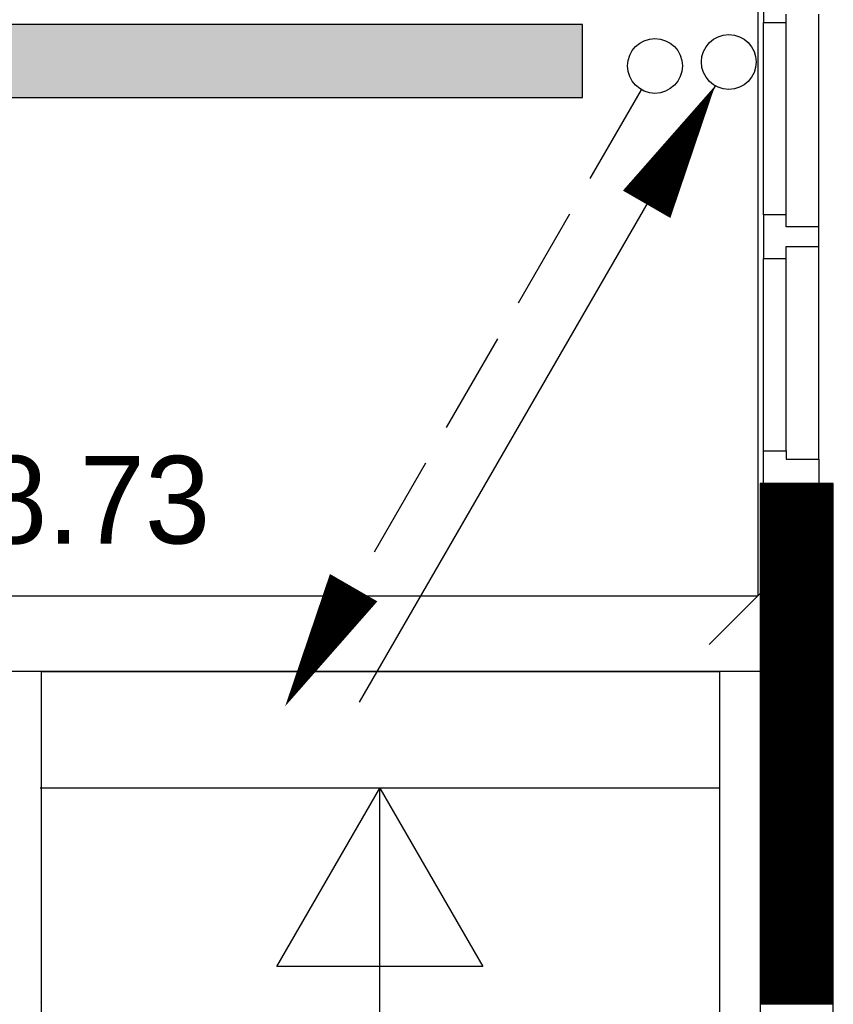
# Model space of a CAD drawing. Extents: x -36528 to 124080, y 290752 to 374852.
# Tile 18 of 66: x 54374 to 56044, y 307928 to 309950. Entities that reach past the tile are written whole.
import ezdxf

# ---------------------------------------------------------------- set-up
doc = ezdxf.new("R2010")
doc.units = 0
doc.header["$LTSCALE"] = 100
doc.layers.get('0').update_dxf_attribs({"linetype": 'CONTINUOUS'})
doc.layers.get('DEFPOINTS').update_dxf_attribs({"linetype": 'CONTINUOUS'})
for name, color, linetype in [('AL$1----_ALGEMEEN', 7, 'CONTINUOUS'), ('AL24----_TRAPPEN', 7, 'CONTINUOUS'), ('AL28----_KONSTRUKTIE', 3, 'CONTINUOUS'), ('AL32----_BINNENKOZ', 7, 'CONTINUOUS'), ('ALXA1---_RASTER50', 12, 'CONTINUOUS'), ('ALXAB---_PREFABBETON', 1, 'CONTINUOUS'), ('WL561---', 4, 'CONTINUOUS'), ('WL561---_AANVOER', 4, 'CONTINUOUS'), ('WL561---_RETOUR', 4, 'CONTINUOUS'), ('WL570---', 3, 'CONTINUOUS')]:
    doc.layers.add(name, color=color, linetype=linetype)
doc.styles.add('BURO-018', font='BUROFONT.shx', dxfattribs={"height": 180})
doc.dimstyles.new('STABICAD', dxfattribs={"dimscale": 100, "dimtxt": 1.8, "dimasz": 0, "dimexe": 0, "dimexo": 2.5, "dimgap": 1.5, "dimtad": 0, "dimzin": 0, "dimtxsty": 'BURO-018', "dimtsz": 1, "dimcen": -3, "dimazin": 3, "dimtfac": 1, "dimtofl": 0, "dimtmove": 0, "dimatfit": 3, "dimtvp": 1.055556, "dimtolj": 1, "dimtzin": 0})

# ---------------------------------------------------------------- blocks, each defined once
blk = doc.blocks.new('2322401')
at = {"color": 0, "linetype": 'CONTINUOUS'}
for p, q in [((-0.5, 0.5, 1), (-0.5, 0.5)), ((-0.5, 0.5, 1), (-0.5, -0.5, 1)), ((0.5, 0.5, 1), (-0.5, 0.5, 1)), ((0.5, 0.5), (-0.5, 0.5)), ((-0.5, 0.5), (-0.5, -0.5)), ((0.5, 0.5, 1), (0.5, 0.5)), ((0.5, -0.5, 1), (0.5, 0.5, 1)), ((0.5, -0.5), (0.5, 0.5)), ((-0.5, -0.5, 1), (-0.5, -0.5)), ((-0.5, -0.5, 1), (0.5, -0.5, 1)), ((-0.5, -0.5), (0.5, -0.5)), ((0.5, -0.5, 1), (0.5, -0.5))]:
    blk.add_line(p, q, dxfattribs=at)
blk = doc.blocks.new('CVHATCH1')
at = {"color": 0, "linetype": 'CONTINUOUS'}
blk.add_solid([(-0.5, -0.5), (0.5, -0.5), (-0.5, 0.5), (0.5, 0.5)], dxfattribs=at)
blk = doc.blocks.new('LDV2108')
at = {"color": 0, "linetype": 'CONTINUOUS'}
for p, q in [((-0.25, -0.433), (-1.187, -2.057)), ((-1.562, -2.706), (-2.5, -4.33)), ((-2.875, -4.98), (-3.812, -6.603)), ((-4.187, -7.253), (-5.125, -8.877)), ((-5.5, -9.526), (-6.437, -11.15))]:
    blk.add_line(p, q, dxfattribs=at)
blk.add_lwpolyline([(-6.75, -11.691, 0, 1, 0), (-5.5, -9.526, 1, 1, 0)], format="xyseb", dxfattribs=at)
blk.add_circle((0, 0), 0.5, dxfattribs=at)
blk = doc.blocks.new('LDV4107')
at = {"color": 0, "linetype": 'CONTINUOUS'}
blk.add_line((-0.25, -0.433), (-6.75, -11.691), dxfattribs=at)
blk.add_lwpolyline([(-0.25, -0.433, 0, 1, 0), (-1.5, -2.598, 1, 1, 0)], format="xyseb", dxfattribs=at)
blk.add_circle((0, 0), 0.5, dxfattribs=at)
blk = doc.blocks.new('*D124')
at = {"color": 0, "linetype": 'BYBLOCK'}
for p, q in [((52770.4, 311424.9), (52770.4, 308766.6)), ((55889.2, 311424.9), (55889.2, 308766.6)), ((52670.4, 308666.6), (52870.4, 308866.6)), ((55789.2, 308666.6), (55989.2, 308866.6)), ((52770.4, 308766.6), (55889.2, 308766.6))]:
    blk.add_line(p, q, dxfattribs=at)
at = {"layer": 'DEFPOINTS', "color": 0, "linetype": 'BYBLOCK'}
for p in [(52770.4, 311674.9), (55889.2, 311674.9), (55889.2, 308766.6)]:
    blk.add_point(p, dxfattribs=at)
at = {"color": 0, "linetype": 'BYBLOCK', "insert": (54329.8, 308963.1), "char_height": 180, "attachment_point": 5, "style": 'BURO-018'}
blk.add_mtext('\\A1;3118.73', dxfattribs=at)

msp = doc.modelspace()

# ---------------------------------------------------------------- linework, layer by layer
at = {"layer": 'AL$1----_ALGEMEEN', "color": 8}
msp.add_line((54415.973, 307931.726), (54415.973, 307931.726), dxfattribs=at)
at = {"layer": 'AL24----_TRAPPEN', "color": 8}
for p, q in [((54418.723, 305971.726), (54418.723, 308611.726)), ((54418.723, 308611.726), (55810.848, 308611.726)), ((55810.848, 308611.726), (55810.848, 305971.726)), ((55810.848, 308371.726), (54415.973, 308371.726)), ((54901.792, 308005.191), (55113.411, 308371.726)), ((55113.411, 306211.726), (55113.411, 308371.726)), ((55113.411, 308371.726), (55325.03, 308005.191)), ((55325.03, 308005.191), (54901.792, 308005.191))]:
    msp.add_line(p, q, dxfattribs=at)
at = {"layer": 'AL28----_KONSTRUKTIE', "color": 8}
for p, q in [((55894.434, 308997.726), (55894.246, 304161.726)), ((56044.434, 308997.726), (55894.434, 308997.726)), ((56044.434, 304161.726), (56044.434, 308997.726))]:
    msp.add_line(p, q, dxfattribs=at)
at = {"layer": 'AL32----_BINNENKOZ', "color": 8, "linetype": 'CONTINUOUS'}
for p, q in [((55900.848, 310011.726), (55900.848, 309944.726)), ((55947.848, 309944.726), (55947.848, 309961.726)), ((56014.848, 309524.726), (56014.848, 309961.726)), ((55900.848, 309944.726), (55947.848, 309944.726)), ((55900.848, 309549.726), (55900.848, 309944.726)), ((55947.848, 309549.726), (55947.848, 309944.726)), ((55947.848, 309549.726), (55900.848, 309549.726)), ((55900.848, 309549.726), (55900.848, 309459.726)), ((55947.848, 309524.726), (55947.848, 309549.726)), ((56014.848, 309524.726), (55947.848, 309524.726)), ((56014.848, 309484.726), (56014.848, 309524.726)), ((55947.848, 309459.726), (55947.848, 309484.726)), ((55947.848, 309484.726), (56014.848, 309484.726)), ((56014.848, 309047.726), (56014.848, 309484.726)), ((55900.848, 309459.726), (55947.848, 309459.726)), ((55900.848, 309064.726), (55900.848, 309459.726)), ((55947.848, 309064.726), (55947.848, 309459.726)), ((55900.848, 308997.726), (55900.848, 309064.726)), ((55900.848, 309064.726), (55947.848, 309064.726)), ((55947.848, 309064.726), (55947.848, 309047.726)), ((55947.848, 309047.726), (56014.848, 309047.726)), ((56014.848, 309047.726), (56014.848, 308997.726)), ((56014.848, 308997.726), (55900.848, 308997.726))]:
    msp.add_line(p, q, dxfattribs=at)
at = {"layer": 'AL32----_BINNENKOZ', "color": 8}
msp.add_line((55895.317, 308611.726), (52725.848, 308611.726), dxfattribs=at)
at = {"layer": 'ALXA1---_RASTER50', "color": 8}
for p, q in [((55894.433, 308992.882), (56044.434, 308992.882)), ((55894.433, 308990.882), (56044.434, 308990.882)), ((55894.434, 308996.882), (56044.434, 308996.882)), ((55894.434, 308994.882), (56044.434, 308994.882)), ((55894.432, 308968.882), (56044.434, 308968.882)), ((55894.433, 308988.882), (56044.434, 308988.882)), ((55894.433, 308986.882), (56044.434, 308986.882)), ((55894.433, 308984.882), (56044.434, 308984.882)), ((55894.433, 308982.882), (56044.434, 308982.882)), ((55894.433, 308980.882), (56044.434, 308980.882)), ((55894.433, 308978.882), (56044.434, 308978.882)), ((55894.433, 308976.882), (56044.434, 308976.882)), ((55894.433, 308974.882), (56044.434, 308974.882)), ((55894.433, 308972.882), (56044.434, 308972.882)), ((55894.433, 308970.882), (56044.434, 308970.882)), ((55894.432, 308966.882), (56044.434, 308966.882)), ((55894.432, 308964.882), (56044.434, 308964.882)), ((55894.432, 308962.882), (56044.434, 308962.882)), ((55894.432, 308960.882), (56044.434, 308960.882)), ((55894.432, 308958.882), (56044.434, 308958.882)), ((55894.432, 308956.882), (56044.434, 308956.882)), ((55894.432, 308954.882), (56044.434, 308954.882)), ((55894.432, 308952.882), (56044.434, 308952.882)), ((55894.432, 308950.882), (56044.434, 308950.882)), ((55894.432, 308948.882), (56044.434, 308948.882)), ((55894.431, 308942.882), (56044.434, 308942.882)), ((55894.431, 308940.882), (56044.434, 308940.882)), ((55894.431, 308938.882), (56044.434, 308938.882)), ((55894.431, 308936.882), (56044.434, 308936.882)), ((55894.431, 308934.882), (56044.434, 308934.882)), ((55894.431, 308932.882), (56044.434, 308932.882)), ((55894.431, 308930.882), (56044.434, 308930.882)), ((55894.431, 308928.882), (56044.434, 308928.882)), ((55894.432, 308946.882), (56044.434, 308946.882)), ((55894.432, 308944.882), (56044.434, 308944.882)), ((55894.43, 308916.882), (56044.434, 308916.882)), ((55894.43, 308914.882), (56044.434, 308914.882)), ((55894.43, 308912.882), (56044.434, 308912.882)), ((55894.43, 308910.882), (56044.434, 308910.882)), ((55894.43, 308908.882), (56044.434, 308908.882)), ((55894.431, 308926.882), (56044.434, 308926.882)), ((55894.431, 308924.882), (56044.434, 308924.882)), ((55894.431, 308922.882), (56044.434, 308922.882)), ((55894.431, 308920.882), (56044.434, 308920.882)), ((55894.431, 308918.882), (56044.434, 308918.882)), ((55894.429, 308890.882), (56044.434, 308890.882)), ((55894.429, 308888.882), (56044.434, 308888.882)), ((55894.43, 308906.882), (56044.434, 308906.882)), ((55894.43, 308904.882), (56044.434, 308904.882)), ((55894.43, 308902.882), (56044.434, 308902.882)), ((55894.43, 308900.882), (56044.434, 308900.882)), ((55894.43, 308898.882), (56044.434, 308898.882)), ((55894.43, 308896.882), (56044.434, 308896.882)), ((55894.43, 308894.882), (56044.434, 308894.882)), ((55894.43, 308892.882), (56044.434, 308892.882)), ((55894.429, 308886.882), (56044.434, 308886.882)), ((55894.429, 308884.882), (56044.434, 308884.882)), ((55894.429, 308882.882), (56044.434, 308882.882)), ((55894.429, 308880.882), (56044.434, 308880.882)), ((55894.429, 308878.882), (56044.434, 308878.882)), ((55894.429, 308876.882), (56044.434, 308876.882)), ((55894.429, 308874.882), (56044.434, 308874.882)), ((55894.429, 308872.882), (56044.434, 308872.882)), ((55894.429, 308870.882), (56044.434, 308870.882)), ((55894.429, 308868.882), (56044.434, 308868.882)), ((55894.428, 308864.882), (56044.434, 308864.882)), ((55894.428, 308862.882), (56044.434, 308862.882)), ((55894.428, 308860.882), (56044.434, 308860.882)), ((55894.428, 308858.882), (56044.434, 308858.882)), ((55894.428, 308856.882), (56044.434, 308856.882)), ((55894.428, 308854.882), (56044.434, 308854.882)), ((55894.428, 308852.882), (56044.434, 308852.882)), ((55894.428, 308850.882), (56044.434, 308850.882)), ((55894.428, 308848.882), (56044.434, 308848.882)), ((55894.429, 308866.882), (56044.434, 308866.882)), ((55894.427, 308838.882), (56044.434, 308838.882)), ((55894.427, 308836.882), (56044.434, 308836.882)), ((55894.427, 308834.882), (56044.434, 308834.882)), ((55894.427, 308832.882), (56044.434, 308832.882)), ((55894.427, 308830.882), (56044.434, 308830.882)), ((55894.427, 308828.882), (56044.434, 308828.882)), ((55894.428, 308846.882), (56044.434, 308846.882)), ((55894.428, 308844.882), (56044.434, 308844.882)), ((55894.428, 308842.882), (56044.434, 308842.882)), ((55894.428, 308840.882), (56044.434, 308840.882)), ((55894.426, 308812.882), (56044.434, 308812.882)), ((55894.426, 308810.882), (56044.434, 308810.882)), ((55894.426, 308808.882), (56044.434, 308808.882)), ((55894.427, 308826.882), (56044.434, 308826.882)), ((55894.427, 308824.882), (56044.434, 308824.882)), ((55894.427, 308822.882), (56044.434, 308822.882)), ((55894.427, 308820.882), (56044.434, 308820.882)), ((55894.427, 308818.882), (56044.434, 308818.882)), ((55894.427, 308816.882), (56044.434, 308816.882)), ((55894.427, 308814.882), (56044.434, 308814.882)), ((55894.425, 308786.882), (56044.434, 308786.882)), ((55894.426, 308806.882), (56044.434, 308806.882)), ((55894.426, 308804.882), (56044.434, 308804.882)), ((55894.426, 308802.882), (56044.434, 308802.882)), ((55894.426, 308800.882), (56044.434, 308800.882)), ((55894.426, 308798.882), (56044.434, 308798.882)), ((55894.426, 308796.882), (56044.434, 308796.882)), ((55894.426, 308794.882), (56044.434, 308794.882)), ((55894.426, 308792.882), (56044.434, 308792.882)), ((55894.426, 308790.882), (56044.434, 308790.882)), ((55894.426, 308788.882), (56044.434, 308788.882)), ((55894.425, 308784.882), (56044.434, 308784.882)), ((55894.425, 308782.882), (56044.434, 308782.882)), ((55894.425, 308780.882), (56044.434, 308780.882)), ((55894.425, 308778.882), (56044.434, 308778.882)), ((55894.425, 308776.882), (56044.434, 308776.882)), ((55894.425, 308774.882), (56044.434, 308774.882)), ((55894.425, 308772.882), (56044.434, 308772.882)), ((55894.425, 308770.882), (56044.434, 308770.882)), ((55894.425, 308768.882), (56044.434, 308768.882)), ((55894.425, 308766.882), (56044.434, 308766.882)), ((55894.424, 308760.882), (56044.434, 308760.882)), ((55894.424, 308758.882), (56044.434, 308758.882)), ((55894.424, 308756.882), (56044.434, 308756.882)), ((55894.424, 308754.882), (56044.434, 308754.882)), ((55894.424, 308752.882), (56044.434, 308752.882)), ((55894.424, 308750.882), (56044.434, 308750.882)), ((55894.424, 308748.882), (56044.434, 308748.882)), ((55894.424, 308746.882), (56044.434, 308746.882)), ((55894.425, 308764.882), (56044.434, 308764.882)), ((55894.425, 308762.882), (56044.434, 308762.882)), ((55894.423, 308736.882), (56044.434, 308736.882)), ((55894.423, 308734.882), (56044.434, 308734.882)), ((55894.423, 308732.882), (56044.434, 308732.882)), ((55894.423, 308730.882), (56044.434, 308730.882)), ((55894.423, 308728.882), (56044.434, 308728.882)), ((55894.423, 308726.882), (56044.434, 308726.882)), ((55894.424, 308744.882), (56044.434, 308744.882)), ((55894.424, 308742.882), (56044.434, 308742.882)), ((55894.424, 308740.882), (56044.434, 308740.882)), ((55894.424, 308738.882), (56044.434, 308738.882)), ((55894.422, 308710.882), (56044.434, 308710.882)), ((55894.422, 308708.882), (56044.434, 308708.882)), ((55894.422, 308706.882), (56044.434, 308706.882)), ((55894.423, 308724.882), (56044.434, 308724.882)), ((55894.423, 308722.882), (56044.434, 308722.882)), ((55894.423, 308720.882), (56044.434, 308720.882)), ((55894.423, 308718.882), (56044.434, 308718.882)), ((55894.423, 308716.882), (56044.434, 308716.882)), ((55894.423, 308714.882), (56044.434, 308714.882)), ((55894.423, 308712.882), (56044.434, 308712.882)), ((55894.422, 308704.882), (56044.434, 308704.882)), ((55894.422, 308702.882), (56044.434, 308702.882)), ((55894.422, 308700.882), (56044.434, 308700.882)), ((55894.422, 308698.882), (56044.434, 308698.882)), ((55894.422, 308696.882), (56044.434, 308696.882)), ((55894.422, 308694.882), (56044.434, 308694.882)), ((55894.422, 308692.882), (56044.434, 308692.882)), ((55894.422, 308690.882), (56044.434, 308690.882)), ((55894.422, 308688.882), (56044.434, 308688.882)), ((55894.422, 308686.882), (56044.434, 308686.882)), ((55894.421, 308684.882), (56044.434, 308684.882)), ((55894.421, 308682.882), (56044.434, 308682.882)), ((55894.421, 308680.882), (56044.434, 308680.882)), ((55894.421, 308678.882), (56044.434, 308678.882)), ((55894.421, 308676.882), (56044.434, 308676.882)), ((55894.421, 308674.882), (56044.434, 308674.882)), ((55894.421, 308672.882), (56044.434, 308672.882)), ((55894.421, 308670.882), (56044.434, 308670.882)), ((55894.421, 308668.882), (56044.434, 308668.882)), ((55894.421, 308666.882), (56044.434, 308666.882)), ((55894.42, 308658.882), (56044.434, 308658.882)), ((55894.42, 308656.882), (56044.434, 308656.882)), ((55894.42, 308654.882), (56044.434, 308654.882)), ((55894.42, 308652.882), (56044.434, 308652.882)), ((55894.42, 308650.882), (56044.434, 308650.882)), ((55894.42, 308648.882), (56044.434, 308648.882)), ((55894.42, 308646.882), (56044.434, 308646.882)), ((55894.421, 308664.882), (56044.434, 308664.882)), ((55894.421, 308662.882), (56044.434, 308662.882)), ((55894.421, 308660.882), (56044.434, 308660.882)), ((55894.419, 308632.882), (56044.434, 308632.882)), ((55894.419, 308630.882), (56044.434, 308630.882)), ((55894.419, 308628.882), (56044.434, 308628.882)), ((55894.419, 308626.882), (56044.434, 308626.882)), ((55894.42, 308644.882), (56044.434, 308644.882)), ((55894.42, 308642.882), (56044.434, 308642.882)), ((55894.42, 308640.882), (56044.434, 308640.882)), ((55894.42, 308638.882), (56044.434, 308638.882)), ((55894.42, 308636.882), (56044.434, 308636.882)), ((55894.42, 308634.882), (56044.434, 308634.882)), ((55894.418, 308606.882), (56044.434, 308606.882)), ((55894.418, 308604.882), (56044.434, 308604.882)), ((55894.419, 308624.882), (56044.434, 308624.882)), ((55894.419, 308622.882), (56044.434, 308622.882)), ((55894.419, 308620.882), (56044.434, 308620.882)), ((55894.419, 308618.882), (56044.434, 308618.882)), ((55894.419, 308616.882), (56044.434, 308616.882)), ((55894.419, 308614.882), (56044.434, 308614.882)), ((55894.419, 308612.882), (56044.434, 308612.882)), ((55894.419, 308610.882), (56044.434, 308610.882)), ((55894.419, 308608.882), (56044.434, 308608.882)), ((55894.418, 308602.882), (56044.434, 308602.882)), ((55894.418, 308600.882), (56044.434, 308600.882)), ((55894.418, 308598.882), (56044.434, 308598.882)), ((55894.418, 308596.882), (56044.434, 308596.882)), ((55894.418, 308594.882), (56044.434, 308594.882)), ((55894.418, 308592.882), (56044.434, 308592.882)), ((55894.418, 308590.882), (56044.434, 308590.882)), ((55894.418, 308588.882), (56044.434, 308588.882)), ((55894.418, 308586.882), (56044.434, 308586.882)), ((55894.418, 308584.882), (56044.434, 308584.882)), ((55894.417, 308580.882), (56044.434, 308580.882)), ((55894.417, 308578.882), (56044.434, 308578.882)), ((55894.417, 308576.882), (56044.434, 308576.882)), ((55894.417, 308574.882), (56044.434, 308574.882)), ((55894.417, 308572.882), (56044.434, 308572.882)), ((55894.417, 308570.882), (56044.434, 308570.882)), ((55894.417, 308568.882), (56044.434, 308568.882)), ((55894.417, 308566.882), (56044.434, 308566.882)), ((55894.417, 308564.882), (56044.434, 308564.882)), ((55894.418, 308582.882), (56044.434, 308582.882)), ((55894.416, 308554.882), (56044.434, 308554.882)), ((55894.416, 308552.882), (56044.434, 308552.882)), ((55894.416, 308550.882), (56044.434, 308550.882)), ((55894.416, 308548.882), (56044.434, 308548.882)), ((55894.416, 308546.882), (56044.434, 308546.882)), ((55894.416, 308544.882), (56044.434, 308544.882)), ((55894.417, 308562.882), (56044.434, 308562.882)), ((55894.417, 308560.882), (56044.434, 308560.882)), ((55894.417, 308558.882), (56044.434, 308558.882)), ((55894.417, 308556.882), (56044.434, 308556.882)), ((55894.415, 308528.882), (56044.434, 308528.882)), ((55894.415, 308526.882), (56044.434, 308526.882)), ((55894.415, 308524.882), (56044.434, 308524.882)), ((55894.416, 308542.882), (56044.434, 308542.882)), ((55894.416, 308540.882), (56044.434, 308540.882)), ((55894.416, 308538.882), (56044.434, 308538.882)), ((55894.416, 308536.882), (56044.434, 308536.882)), ((55894.416, 308534.882), (56044.434, 308534.882)), ((55894.416, 308532.882), (56044.434, 308532.882)), ((55894.416, 308530.882), (56044.434, 308530.882)), ((55894.415, 308522.882), (56044.434, 308522.882)), ((55894.415, 308520.882), (56044.434, 308520.882)), ((55894.415, 308518.882), (56044.434, 308518.882)), ((55894.415, 308516.882), (56044.434, 308516.882)), ((55894.415, 308514.882), (56044.434, 308514.882)), ((55894.415, 308512.882), (56044.434, 308512.882)), ((55894.415, 308510.882), (56044.434, 308510.882)), ((55894.415, 308508.882), (56044.434, 308508.882)), ((55894.415, 308506.882), (56044.434, 308506.882)), ((55894.415, 308504.882), (56044.434, 308504.882)), ((55894.414, 308502.882), (56044.434, 308502.882)), ((55894.414, 308500.882), (56044.434, 308500.882)), ((55894.414, 308498.882), (56044.434, 308498.882)), ((55894.414, 308496.882), (56044.434, 308496.882)), ((55894.414, 308494.882), (56044.434, 308494.882)), ((55894.414, 308492.882), (56044.434, 308492.882)), ((55894.414, 308490.882), (56044.434, 308490.882)), ((55894.414, 308488.882), (56044.434, 308488.882)), ((55894.414, 308486.882), (56044.434, 308486.882)), ((55894.414, 308484.882), (56044.434, 308484.882)), ((55894.413, 308478.882), (56044.434, 308478.882)), ((55894.413, 308476.882), (56044.434, 308476.882)), ((55894.413, 308474.882), (56044.434, 308474.882)), ((55894.413, 308472.882), (56044.434, 308472.882)), ((55894.413, 308470.882), (56044.434, 308470.882)), ((55894.413, 308468.882), (56044.434, 308468.882)), ((55894.413, 308466.882), (56044.434, 308466.882)), ((55894.413, 308464.882), (56044.434, 308464.882)), ((55894.414, 308482.882), (56044.434, 308482.882)), ((55894.414, 308480.882), (56044.434, 308480.882)), ((55894.412, 308452.882), (56044.434, 308452.882)), ((55894.412, 308450.882), (56044.434, 308450.882)), ((55894.412, 308448.882), (56044.434, 308448.882)), ((55894.412, 308446.882), (56044.434, 308446.882)), ((55894.412, 308444.882), (56044.434, 308444.882)), ((55894.413, 308462.882), (56044.434, 308462.882)), ((55894.413, 308460.882), (56044.434, 308460.882)), ((55894.413, 308458.882), (56044.434, 308458.882)), ((55894.413, 308456.882), (56044.434, 308456.882)), ((55894.413, 308454.882), (56044.434, 308454.882)), ((55894.411, 308426.882), (56044.434, 308426.882)), ((55894.411, 308424.882), (56044.434, 308424.882)), ((55894.411, 308422.882), (56044.434, 308422.882)), ((55894.412, 308442.882), (56044.434, 308442.882)), ((55894.412, 308440.882), (56044.434, 308440.882)), ((55894.412, 308438.882), (56044.434, 308438.882)), ((55894.412, 308436.882), (56044.434, 308436.882)), ((55894.412, 308434.882), (56044.434, 308434.882)), ((55894.412, 308432.882), (56044.434, 308432.882)), ((55894.412, 308430.882), (56044.434, 308430.882)), ((55894.412, 308428.882), (56044.434, 308428.882)), ((55894.411, 308420.882), (56044.434, 308420.882)), ((55894.411, 308418.882), (56044.434, 308418.882)), ((55894.411, 308416.882), (56044.434, 308416.882)), ((55894.411, 308414.882), (56044.434, 308414.882)), ((55894.411, 308412.882), (56044.434, 308412.882)), ((55894.411, 308410.882), (56044.434, 308410.882)), ((55894.411, 308408.882), (56044.434, 308408.882)), ((55894.411, 308406.882), (56044.434, 308406.882)), ((55894.411, 308404.882), (56044.434, 308404.882)), ((55894.411, 308402.882), (56044.434, 308402.882)), ((55894.41, 308400.882), (56044.434, 308400.882)), ((55894.41, 308398.882), (56044.434, 308398.882)), ((55894.41, 308396.882), (56044.434, 308396.882)), ((55894.41, 308394.882), (56044.434, 308394.882)), ((55894.41, 308392.882), (56044.434, 308392.882)), ((55894.41, 308390.882), (56044.434, 308390.882)), ((55894.41, 308388.882), (56044.434, 308388.882)), ((55894.41, 308386.882), (56044.434, 308386.882)), ((55894.41, 308384.882), (56044.434, 308384.882)), ((55894.41, 308382.882), (56044.434, 308382.882)), ((55894.409, 308374.882), (56044.434, 308374.882)), ((55894.409, 308372.882), (56044.434, 308372.882)), ((55894.409, 308370.882), (56044.434, 308370.882)), ((55894.409, 308368.882), (56044.434, 308368.882)), ((55894.409, 308366.882), (56044.434, 308366.882)), ((55894.409, 308364.882), (56044.434, 308364.882)), ((55894.409, 308362.882), (56044.434, 308362.882)), ((55894.41, 308380.882), (56044.434, 308380.882)), ((55894.41, 308378.882), (56044.434, 308378.882)), ((55894.41, 308376.882), (56044.434, 308376.882)), ((55894.408, 308348.882), (56044.434, 308348.882)), ((55894.408, 308346.882), (56044.434, 308346.882)), ((55894.408, 308344.882), (56044.434, 308344.882)), ((55894.408, 308342.882), (56044.434, 308342.882)), ((55894.409, 308360.882), (56044.434, 308360.882)), ((55894.409, 308358.882), (56044.434, 308358.882)), ((55894.409, 308356.882), (56044.434, 308356.882)), ((55894.409, 308354.882), (56044.434, 308354.882)), ((55894.409, 308352.882), (56044.434, 308352.882)), ((55894.409, 308350.882), (56044.434, 308350.882)), ((55894.407, 308322.882), (56044.434, 308322.882)), ((55894.408, 308340.882), (56044.434, 308340.882)), ((55894.408, 308338.882), (56044.434, 308338.882)), ((55894.408, 308336.882), (56044.434, 308336.882)), ((55894.408, 308334.882), (56044.434, 308334.882)), ((55894.408, 308332.882), (56044.434, 308332.882)), ((55894.408, 308330.882), (56044.434, 308330.882)), ((55894.408, 308328.882), (56044.434, 308328.882)), ((55894.408, 308326.882), (56044.434, 308326.882)), ((55894.408, 308324.882), (56044.434, 308324.882)), ((55894.407, 308320.882), (56044.434, 308320.882)), ((55894.407, 308318.882), (56044.434, 308318.882)), ((55894.407, 308316.882), (56044.434, 308316.882)), ((55894.407, 308314.882), (56044.434, 308314.882)), ((55894.407, 308312.882), (56044.434, 308312.882)), ((55894.407, 308310.882), (56044.434, 308310.882)), ((55894.407, 308308.882), (56044.434, 308308.882)), ((55894.407, 308306.882), (56044.434, 308306.882)), ((55894.407, 308304.882), (56044.434, 308304.882)), ((55894.407, 308302.882), (56044.434, 308302.882)), ((55894.406, 308296.882), (56044.434, 308296.882)), ((55894.406, 308294.882), (56044.434, 308294.882)), ((55894.406, 308292.882), (56044.434, 308292.882)), ((55894.406, 308290.882), (56044.434, 308290.882)), ((55894.406, 308288.882), (56044.434, 308288.882)), ((55894.406, 308286.882), (56044.434, 308286.882)), ((55894.406, 308284.882), (56044.434, 308284.882)), ((55894.406, 308282.882), (56044.434, 308282.882)), ((55894.407, 308300.882), (56044.434, 308300.882)), ((55894.407, 308298.882), (56044.434, 308298.882)), ((55894.405, 308270.882), (56044.434, 308270.882)), ((55894.405, 308268.882), (56044.434, 308268.882)), ((55894.405, 308266.882), (56044.434, 308266.882)), ((55894.405, 308264.882), (56044.434, 308264.882)), ((55894.405, 308262.882), (56044.434, 308262.882)), ((55894.406, 308280.882), (56044.434, 308280.882)), ((55894.406, 308278.882), (56044.434, 308278.882)), ((55894.406, 308276.882), (56044.434, 308276.882)), ((55894.406, 308274.882), (56044.434, 308274.882)), ((55894.406, 308272.882), (56044.434, 308272.882)), ((55894.404, 308246.882), (56044.434, 308246.882)), ((55894.404, 308244.882), (56044.434, 308244.882)), ((55894.404, 308242.882), (56044.434, 308242.882)), ((55894.404, 308240.882), (56044.434, 308240.882)), ((55894.405, 308260.882), (56044.434, 308260.882)), ((55894.405, 308258.882), (56044.434, 308258.882)), ((55894.405, 308256.882), (56044.434, 308256.882)), ((55894.405, 308254.882), (56044.434, 308254.882)), ((55894.405, 308252.882), (56044.434, 308252.882)), ((55894.405, 308250.882), (56044.434, 308250.882)), ((55894.405, 308248.882), (56044.434, 308248.882)), ((55894.403, 308220.882), (56044.434, 308220.882)), ((55894.404, 308238.882), (56044.434, 308238.882)), ((55894.404, 308236.882), (56044.434, 308236.882)), ((55894.404, 308234.882), (56044.434, 308234.882)), ((55894.404, 308232.882), (56044.434, 308232.882)), ((55894.404, 308230.882), (56044.434, 308230.882)), ((55894.404, 308228.882), (56044.434, 308228.882)), ((55894.404, 308226.882), (56044.434, 308226.882)), ((55894.404, 308224.882), (56044.434, 308224.882)), ((55894.404, 308222.882), (56044.434, 308222.882)), ((55894.403, 308218.882), (56044.434, 308218.882)), ((55894.403, 308216.882), (56044.434, 308216.882)), ((55894.403, 308214.882), (56044.434, 308214.882)), ((55894.403, 308212.882), (56044.434, 308212.882)), ((55894.403, 308210.882), (56044.434, 308210.882)), ((55894.403, 308208.882), (56044.434, 308208.882)), ((55894.403, 308206.882), (56044.434, 308206.882)), ((55894.403, 308204.882), (56044.434, 308204.882)), ((55894.403, 308202.882), (56044.434, 308202.882)), ((55894.403, 308200.882), (56044.434, 308200.882)), ((55894.402, 308194.882), (56044.434, 308194.882)), ((55894.402, 308192.882), (56044.434, 308192.882)), ((55894.402, 308190.882), (56044.434, 308190.882)), ((55894.402, 308188.882), (56044.434, 308188.882)), ((55894.402, 308186.882), (56044.434, 308186.882)), ((55894.402, 308184.882), (56044.434, 308184.882)), ((55894.402, 308182.882), (56044.434, 308182.882)), ((55894.402, 308180.882), (56044.434, 308180.882)), ((55894.403, 308198.882), (56044.434, 308198.882)), ((55894.403, 308196.882), (56044.434, 308196.882)), ((55894.401, 308168.882), (56044.434, 308168.882)), ((55894.401, 308166.882), (56044.434, 308166.882)), ((55894.401, 308164.882), (56044.434, 308164.882)), ((55894.401, 308162.882), (56044.434, 308162.882)), ((55894.401, 308160.882), (56044.434, 308160.882)), ((55894.402, 308178.882), (56044.434, 308178.882)), ((55894.402, 308176.882), (56044.434, 308176.882)), ((55894.402, 308174.882), (56044.434, 308174.882)), ((55894.402, 308172.882), (56044.434, 308172.882)), ((55894.402, 308170.882), (56044.434, 308170.882)), ((55894.4, 308142.882), (56044.434, 308142.882)), ((55894.4, 308140.882), (56044.434, 308140.882)), ((55894.401, 308158.882), (56044.434, 308158.882)), ((55894.401, 308156.882), (56044.434, 308156.882)), ((55894.401, 308154.882), (56044.434, 308154.882)), ((55894.401, 308152.882), (56044.434, 308152.882)), ((55894.401, 308150.882), (56044.434, 308150.882)), ((55894.401, 308148.882), (56044.434, 308148.882)), ((55894.401, 308146.882), (56044.434, 308146.882)), ((55894.401, 308144.882), (56044.434, 308144.882)), ((55894.4, 308138.882), (56044.434, 308138.882)), ((55894.4, 308136.882), (56044.434, 308136.882)), ((55894.4, 308134.882), (56044.434, 308134.882)), ((55894.4, 308132.882), (56044.434, 308132.882)), ((55894.4, 308130.882), (56044.434, 308130.882)), ((55894.4, 308128.882), (56044.434, 308128.882)), ((55894.4, 308126.882), (56044.434, 308126.882)), ((55894.4, 308124.882), (56044.434, 308124.882)), ((55894.4, 308122.882), (56044.434, 308122.882)), ((55894.4, 308120.882), (56044.434, 308120.882)), ((55894.399, 308116.882), (56044.434, 308116.882)), ((55894.399, 308114.882), (56044.434, 308114.882)), ((55894.399, 308112.882), (56044.434, 308112.882)), ((55894.399, 308110.882), (56044.434, 308110.882)), ((55894.399, 308108.882), (56044.434, 308108.882)), ((55894.399, 308106.882), (56044.434, 308106.882)), ((55894.399, 308104.882), (56044.434, 308104.882)), ((55894.399, 308102.882), (56044.434, 308102.882)), ((55894.399, 308100.882), (56044.434, 308100.882)), ((55894.4, 308118.882), (56044.434, 308118.882)), ((55894.398, 308090.882), (56044.434, 308090.882)), ((55894.398, 308088.882), (56044.434, 308088.882)), ((55894.398, 308086.882), (56044.434, 308086.882)), ((55894.398, 308084.882), (56044.434, 308084.882)), ((55894.398, 308082.882), (56044.434, 308082.882)), ((55894.398, 308080.882), (56044.434, 308080.882)), ((55894.399, 308098.882), (56044.434, 308098.882)), ((55894.399, 308096.882), (56044.434, 308096.882)), ((55894.399, 308094.882), (56044.434, 308094.882)), ((55894.399, 308092.882), (56044.434, 308092.882)), ((55894.397, 308064.882), (56044.434, 308064.882)), ((55894.397, 308062.882), (56044.434, 308062.882)), ((55894.397, 308060.882), (56044.434, 308060.882)), ((55894.397, 308058.882), (56044.434, 308058.882)), ((55894.398, 308078.882), (56044.434, 308078.882)), ((55894.398, 308076.882), (56044.434, 308076.882)), ((55894.398, 308074.882), (56044.434, 308074.882)), ((55894.398, 308072.882), (56044.434, 308072.882)), ((55894.398, 308070.882), (56044.434, 308070.882)), ((55894.398, 308068.882), (56044.434, 308068.882)), ((55894.398, 308066.882), (56044.434, 308066.882)), ((55894.396, 308038.882), (56044.434, 308038.882)), ((55894.397, 308056.882), (56044.434, 308056.882)), ((55894.397, 308054.882), (56044.434, 308054.882)), ((55894.397, 308052.882), (56044.434, 308052.882)), ((55894.397, 308050.882), (56044.434, 308050.882)), ((55894.397, 308048.882), (56044.434, 308048.882)), ((55894.397, 308046.882), (56044.434, 308046.882)), ((55894.397, 308044.882), (56044.434, 308044.882)), ((55894.397, 308042.882), (56044.434, 308042.882)), ((55894.397, 308040.882), (56044.434, 308040.882)), ((55894.396, 308036.882), (56044.434, 308036.882)), ((55894.396, 308034.882), (56044.434, 308034.882)), ((55894.396, 308032.882), (56044.434, 308032.882)), ((55894.396, 308030.882), (56044.434, 308030.882)), ((55894.396, 308028.882), (56044.434, 308028.882)), ((55894.396, 308026.882), (56044.434, 308026.882)), ((55894.396, 308024.882), (56044.434, 308024.882)), ((55894.396, 308022.882), (56044.434, 308022.882)), ((55894.396, 308020.882), (56044.434, 308020.882)), ((55894.396, 308018.882), (56044.434, 308018.882)), ((55894.395, 308014.882), (56044.434, 308014.882)), ((55894.395, 308012.882), (56044.434, 308012.882)), ((55894.395, 308010.882), (56044.434, 308010.882)), ((55894.395, 308008.882), (56044.434, 308008.882)), ((55894.395, 308006.882), (56044.434, 308006.882)), ((55894.395, 308004.882), (56044.434, 308004.882)), ((55894.395, 308002.882), (56044.434, 308002.882)), ((55894.395, 308000.882), (56044.434, 308000.882)), ((55894.395, 307998.882), (56044.434, 307998.882)), ((55894.396, 308016.882), (56044.434, 308016.882)), ((55894.394, 307988.882), (56044.434, 307988.882)), ((55894.394, 307986.882), (56044.434, 307986.882)), ((55894.394, 307984.882), (56044.434, 307984.882)), ((55894.394, 307982.882), (56044.434, 307982.882)), ((55894.394, 307980.882), (56044.434, 307980.882)), ((55894.394, 307978.882), (56044.434, 307978.882)), ((55894.395, 307996.882), (56044.434, 307996.882)), ((55894.395, 307994.882), (56044.434, 307994.882)), ((55894.395, 307992.882), (56044.434, 307992.882)), ((55894.395, 307990.882), (56044.434, 307990.882)), ((55894.393, 307962.882), (56044.434, 307962.882)), ((55894.393, 307960.882), (56044.434, 307960.882)), ((55894.393, 307958.882), (56044.434, 307958.882)), ((55894.394, 307976.882), (56044.434, 307976.882)), ((55894.394, 307974.882), (56044.434, 307974.882)), ((55894.394, 307972.882), (56044.434, 307972.882)), ((55894.394, 307970.882), (56044.434, 307970.882)), ((55894.394, 307968.882), (56044.434, 307968.882)), ((55894.394, 307966.882), (56044.434, 307966.882)), ((55894.394, 307964.882), (56044.434, 307964.882)), ((55894.393, 307956.882), (56044.434, 307956.882)), ((55894.393, 307954.882), (56044.434, 307954.882)), ((55894.393, 307952.882), (56044.434, 307952.882)), ((55894.393, 307950.882), (56044.434, 307950.882)), ((55894.393, 307948.882), (56044.434, 307948.882)), ((55894.393, 307946.882), (56044.434, 307946.882)), ((55894.393, 307944.882), (56044.434, 307944.882)), ((55894.393, 307942.882), (56044.434, 307942.882)), ((55894.393, 307940.882), (56044.434, 307940.882)), ((55894.393, 307938.882), (56044.434, 307938.882)), ((55894.392, 307936.882), (56044.434, 307936.882)), ((55894.392, 307934.882), (56044.434, 307934.882)), ((55894.392, 307932.882), (56044.434, 307932.882)), ((55894.392, 307930.882), (56044.434, 307930.882)), ((55894.392, 307928.882), (56044.434, 307928.882))]:
    msp.add_line(p, q, dxfattribs=at)
at = {"layer": 'ALXAB---_PREFABBETON', "color": 8}
for p, q in [((55894.433, 308989.567), (55902.593, 308997.726)), ((55894.425, 308777.426), (56044.434, 308927.435)), ((55894.417, 308565.286), (56044.434, 308715.303)), ((55894.409, 308353.146), (56044.434, 308503.171)), ((55894.4, 308141.006), (56044.434, 308291.039)), ((55894.392, 307928.865), (56044.434, 308078.907))]:
    msp.add_line(p, q, dxfattribs=at)

# ---------------------------------------------------------------- block references
at = {"layer": 'WL561---', "xscale": 2240, "yscale": 150}
for name, zscale, rotation in [('2322401', 400, 179.9999999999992), ('CVHATCH1', 2240, 179.9999999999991)]:
    msp.add_blockref(name, (54409.508, 309865.415), dxfattribs=dict(at, zscale=zscale, rotation=rotation))
at = {"layer": 'WL561---_AANVOER', "color": 2, "xscale": 112.5, "yscale": 112.5, "zscale": 112.5}
msp.add_blockref('LDV4107', (55829.907, 309863.423), dxfattribs=at)
at = {"layer": 'WL561---_RETOUR', "color": 2, "xscale": 112.5, "yscale": 112.5, "zscale": 112.5}
msp.add_blockref('LDV2108', (55678.272, 309855.292), dxfattribs=at)

# ---------------------------------------------------------------- dimensions: what is measured, and where the dimension line sits
at = {"layer": 'WL570---', "color": 1}
dim = msp.add_linear_dim(base=(55889.156, 308766.571), p1=(52770.425, 311674.895), p2=(55889.156, 311674.895), dimstyle='STABICAD', dxfattribs=at)
dim.commit()
dim.dimension.update_dxf_attribs({"geometry": '*D124', "text_midpoint": (54329.79, 308963.13)})

doc.saveas('drawing.dxf')
